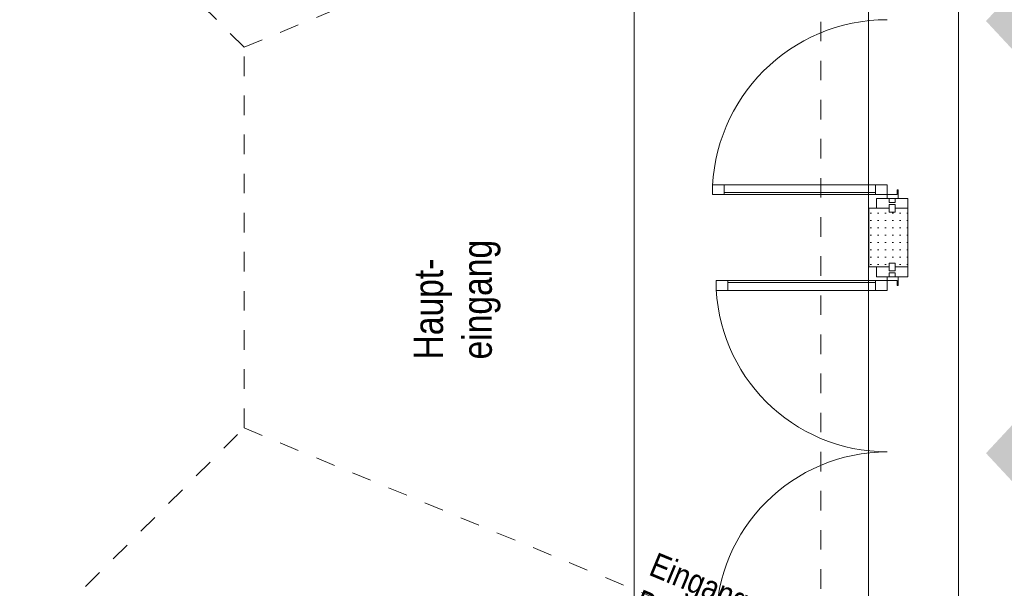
# Model space of a CAD drawing. Header units: metres. Extents: x -80 to 1923, y -189 to 69.
# Tile 178 of 256: x 960.29 to 965.33, y 28.64 to 31.55. Entities that reach past the tile are written whole.
import ezdxf

# ---------------------------------------------------------------- set-up
doc = ezdxf.new("R2010")
doc.units = ezdxf.units.M
doc.header["$MEASUREMENT"] = 0
doc.linetypes.add('Strichlinie_ eng', pattern=[0.115, 0.075, -0.04])
doc.linetypes.add('Wipeout_Contour', pattern=[1, 0, -1])
for name, color, linetype in [('00 Linien_Kreise_Splines', 7, 'Continuous'), ('00 Überdachte Pausenhalle', 7, 'Continuous'), ('10 Fassade', 7, 'Continuous'), ('30 Dach', 7, 'Continuous'), ('97 Brandschutz', 7, 'Continuous'), ('Abbruch_00 Linien_Kreise_Splines', 7, 'Continuous'), ('Neubau_00 Überdachte Pausenhalle', 7, 'Continuous')]:
    doc.layers.add(name, color=color, linetype=linetype)
doc.styles.add('ERSTELLTER_STIL_2', font='ARIALN.TTF')
doc.linetypes.add('Abbruch 1', pattern='A,0,[1,995_ARC_250 PAU_GR+SC_2607011.Shx,S=0.001984,R=0,X=0,Y=0],-0.25,0', length=0.25)

# ---------------------------------------------------------------- blocks, each defined once
blk = doc.blocks.new('Pfeil gerade 27_2')
at = {"layer": '97 Brandschutz', "linetype": 'Continuous', "lineweight": 18, "true_color": 0x60cd00}
blk.add_hatch(color=72, dxfattribs=at).paths.add_polyline_path([(0.3, 0), (0.1607, 0.1497), (0.1607, 0.0752), (-0.3, 0.0752), (-0.3, -0.0752), (0.1607, -0.0752), (0.1607, -0.1497)])

msp = doc.modelspace()

# ---------------------------------------------------------------- hatches: boundary and pattern name
at = {"layer": '10 Fassade', "linetype": 'Continuous', "lineweight": 9}
h = msp.add_hatch(dxfattribs=at)
h.set_pattern_fill('Gipskarton_0001', color=8, style=0, pattern_type=2)
h.set_pattern_definition([(0, (929.770002, 0), (0, 0.0375), [0, -0.0375])])
h.paths.add_polyline_path([(964.7686, 30.5669), (964.7386, 30.5669), (964.7386, 30.5869), (964.6336, 30.5869), (964.6336, 30.2869), (964.7386, 30.2869), (964.7386, 30.3069), (964.7686, 30.3069), (964.7686, 30.2869), (964.8336, 30.2869), (964.8336, 30.5869), (964.7686, 30.5869)])

# ---------------------------------------------------------------- linework, layer by layer
at = {"layer": '00 Linien_Kreise_Splines', "color": 7, "linetype": 'Continuous', "lineweight": 9}
msp.add_line((963.4336, 28.4748), (963.4336, 32.399), dxfattribs=at)
at = {"layer": '10 Fassade', "color": 7, "linetype": 'Continuous', "lineweight": 13}
for p, q in [((964.7386, 30.6369), (964.7386, 30.6169)), ((964.7386, 30.6369), (964.7386, 30.6169)), ((964.7686, 30.6369), (964.7686, 30.6169)), ((964.8336, 30.6369), (964.7686, 30.6369)), ((964.7686, 30.6369), (964.7686, 30.6169)), ((964.8336, 30.6369), (964.7686, 30.6369)), ((964.8336, 30.6369), (964.8336, 30.5869)), ((964.8336, 30.6369), (964.8336, 30.5869)), ((964.6336, 30.5869), (964.6336, 30.2869)), ((964.6736, 30.5869), (964.6336, 30.5869)), ((964.6336, 30.5869), (964.6336, 30.2869)), ((964.6736, 30.5869), (964.6336, 30.5869)), ((964.7386, 30.5869), (964.6736, 30.5869)), ((964.7386, 30.5869), (964.6736, 30.5869)), ((964.7686, 30.6169), (964.7386, 30.6169)), ((964.7686, 30.6169), (964.7386, 30.6169)), ((964.7386, 30.6069), (964.7386, 30.5869)), ((964.7686, 30.6069), (964.7386, 30.6069)), ((964.7386, 30.6069), (964.7386, 30.5869)), ((964.7686, 30.6069), (964.7386, 30.6069)), ((964.7386, 30.5869), (964.7386, 30.5669)), ((964.7386, 30.5869), (964.7386, 30.5669)), ((964.7686, 30.6069), (964.7686, 30.5869)), ((964.7686, 30.6069), (964.7686, 30.5869)), ((964.7686, 30.5869), (964.7686, 30.5669)), ((964.8336, 30.5869), (964.7686, 30.5869)), ((964.7686, 30.5869), (964.7686, 30.5669)), ((964.8336, 30.5869), (964.7686, 30.5869)), ((964.8336, 30.5869), (964.8336, 30.2869)), ((964.8336, 30.5869), (964.8336, 30.2869)), ((964.7686, 30.5669), (964.7386, 30.5669)), ((964.7686, 30.5669), (964.7386, 30.5669)), ((964.6736, 30.2869), (964.6336, 30.2869)), ((964.6736, 30.2869), (964.6336, 30.2869)), ((964.7386, 30.2869), (964.6736, 30.2869)), ((964.7386, 30.2869), (964.6736, 30.2869)), ((964.7386, 30.3069), (964.7386, 30.2869)), ((964.7686, 30.3069), (964.7386, 30.3069)), ((964.7386, 30.3069), (964.7386, 30.2869)), ((964.7686, 30.3069), (964.7386, 30.3069)), ((964.7386, 30.2869), (964.7386, 30.2669)), ((964.7386, 30.2869), (964.7386, 30.2669)), ((964.7686, 30.3069), (964.7686, 30.2869)), ((964.7686, 30.3069), (964.7686, 30.2869)), ((964.8336, 30.2869), (964.7686, 30.2869)), ((964.7686, 30.2869), (964.7686, 30.2669)), ((964.8336, 30.2869), (964.7686, 30.2869)), ((964.7686, 30.2869), (964.7686, 30.2669)), ((964.8336, 30.2869), (964.8336, 30.2369)), ((964.8336, 30.2869), (964.8336, 30.2369)), ((964.7686, 30.2669), (964.7386, 30.2669)), ((964.7686, 30.2669), (964.7386, 30.2669)), ((964.7386, 30.2569), (964.7386, 30.2369)), ((964.7686, 30.2569), (964.7386, 30.2569)), ((964.7386, 30.2569), (964.7386, 30.2369)), ((964.7686, 30.2569), (964.7386, 30.2569)), ((964.7686, 30.2569), (964.7686, 30.2369)), ((964.7686, 30.2569), (964.7686, 30.2369)), ((964.8336, 30.2369), (964.7686, 30.2369)), ((964.8336, 30.2369), (964.7686, 30.2369))]:
    msp.add_line(p, q, dxfattribs=at)
at = {"layer": '10 Fassade', "color": 7, "linetype": 'Continuous', "lineweight": 13, "flags": 128}
for points in [[(964.7836, 30.6369), (964.7836, 30.6819), (964.7786, 30.6819), (964.7786, 30.6569), (964.7286, 30.6569), (964.7286, 30.6369)], [(964.7836, 30.6369), (964.7836, 30.6819), (964.7786, 30.6819), (964.7786, 30.6569), (964.7286, 30.6569), (964.7286, 30.6369)], [(964.7286, 30.2369), (964.7286, 30.2169), (964.7786, 30.2169), (964.7786, 30.1919), (964.7836, 30.1919), (964.7836, 30.2369)], [(964.7286, 30.2369), (964.7286, 30.2169), (964.7786, 30.2169), (964.7786, 30.1919), (964.7836, 30.1919), (964.7836, 30.2369)]]:
    msp.add_lwpolyline(points, close=True, dxfattribs=at)
at = {"layer": '10 Fassade', "color": 7, "linetype": 'Continuous', "lineweight": 9}
msp.add_arc((964.7286, 28.4652), 0.8758, 90, 180, dxfattribs=at)
msp.add_arc((964.7286, 28.4652), 0.8758, 90, 180, dxfattribs=at)
at = {"layer": '30 Dach', "color": 7, "linetype": 'Strichlinie_ eng', "lineweight": 9}
for points in [[(951.7546, 25.1395), (952.9754, 28.0869), (960.062, 28.0869), (961.4386, 29.4635), (961.4386, 31.4103), (959.8324, 33.0165), (960.9593, 35.7372)], [(961.4386, 31.4103), (964.3889, 32.6323)], [(961.4386, 29.4635), (964.3889, 28.2415)]]:
    msp.add_lwpolyline(points, dxfattribs=at)
at = {"layer": 'Abbruch_00 Linien_Kreise_Splines', "color": 40, "linetype": 'Abbruch 1', "lineweight": 9, "true_color": 0xe6c200}
msp.add_line((965.0936, 27.9495), (965.0936, 32.9243), dxfattribs=at)

# ---------------------------------------------------------------- block references
at = {"layer": '97 Brandschutz', "color": 7, "linetype": 'Continuous', "lineweight": 13, "xscale": -1}
for p in [(965.5336, 31.5447), (965.5336, 29.3343)]:
    msp.add_blockref('Pfeil gerade 27_2', p, dxfattribs=at)

# ---------------------------------------------------------------- texts
at = {"layer": '00 Überdachte Pausenhalle', "color": 7, "linetype": 'Continuous', "lineweight": 9, "insert": (962.3064, 29.8138), "char_height": 0.15, "attachment_point": 1, "rotation": 90, "line_spacing_factor": 0.996837, "style": 'ERSTELLTER_STIL_2'}
msp.add_mtext('\\A1;{\\pql;\\fArial Narrow|b0|i0|c0|p0;\\W1.000000;Haupt\\fArial Narrow|b0|i0|c0|p0;\\W1.000000;-\\P\\pql;\\fArial Narrow|b0|i0|c0|p0;\\W1.000000;eingang}', dxfattribs=at)
at = {"layer": 'Neubau_00 Überdachte Pausenhalle', "color": 7, "linetype": 'Continuous', "lineweight": 9, "insert": (963.5503, 28.8298), "char_height": 0.125, "attachment_point": 1, "rotation": 337.5, "line_spacing_factor": 0.984149, "style": 'ERSTELLTER_STIL_2'}
msp.add_mtext('\\A1;{\\pql;\\fArial Narrow|b0|i0|c0|p0;\\W1.000000;Eingang \\P\\pql;\\fArial Narrow|b0|i0|c0|p0;\\W1.000000;Barrierefrei}', dxfattribs=at)

# ---------------------------------------------------------------- wipeouts: each hides what was drawn before it
at = {"color": 254, "linetype": 'Wipeout_Contour', "lineweight": 0, "ltscale": 3859.077707}
msp.add_wipeout([(964.6686, 30.7069), (963.894, 30.7069), (963.894, 30.6569), (964.6686, 30.6569)], dxfattribs=at).dxf.layer = '10 Fassade'
at = {"color": 254, "linetype": 'Wipeout_Contour', "lineweight": 0, "ltscale": 3859.053329}
msp.add_wipeout([(964.6686, 30.1669), (964.6686, 30.2169), (963.9128, 30.2169), (963.9128, 30.1669)], dxfattribs=at).dxf.layer = '10 Fassade'

# ---------------------------------------------------------------- next in the draw order: linework, layer by layer
at = {"layer": '10 Fassade', "color": 7, "linetype": 'Continuous', "lineweight": 13}
for p, q in [((964.6686, 30.7069), (963.894, 30.7069)), ((964.6686, 30.6669), (963.894, 30.6669)), ((964.6686, 30.6569), (963.894, 30.6569)), ((964.6736, 30.6369), (964.6736, 30.5869)), ((964.7386, 30.6369), (964.6736, 30.6369)), ((964.6736, 30.2869), (964.6736, 30.2369)), ((964.7386, 30.2369), (964.6736, 30.2369)), ((964.6686, 30.2169), (963.9128, 30.2169)), ((964.6686, 30.2069), (963.9128, 30.2069)), ((964.6686, 30.1669), (963.9128, 30.1669))]:
    msp.add_line(p, q, dxfattribs=at)
at = {"layer": '10 Fassade', "color": 7, "linetype": 'Continuous', "lineweight": 13, "flags": 128}
for points in [[(963.894, 30.7069), (963.834, 30.7069), (963.834, 30.6569), (963.894, 30.6569)], [(964.6686, 30.7069), (963.894, 30.7069), (963.894, 30.6569), (964.6686, 30.6569)], [(964.7286, 30.7069), (964.6686, 30.7069), (964.6686, 30.6569), (964.7286, 30.6569)], [(963.9128, 30.1669), (963.8528, 30.1669), (963.8528, 30.2169), (963.9128, 30.2169)], [(964.6686, 30.1669), (963.9128, 30.1669), (963.9128, 30.2169), (964.6686, 30.2169)], [(964.7286, 30.1669), (964.6686, 30.1669), (964.6686, 30.2169), (964.7286, 30.2169)]]:
    msp.add_lwpolyline(points, close=True, dxfattribs=at)
at = {"layer": '10 Fassade', "color": 7, "linetype": 'Continuous', "lineweight": 9}
for centre, radius, start, end in [((964.7286, 30.6569), 0.8946, 90, 180), ((964.7286, 30.2169), 0.8758, 180, 270)]:
    msp.add_arc(centre, radius, start, end, dxfattribs=at)

# ---------------------------------------------------------------- next in the draw order: wipeouts: each hides what was drawn before it
at = {"color": 254, "linetype": 'Wipeout_Contour', "lineweight": 0, "ltscale": 3859.077707}
msp.add_wipeout([(964.6686, 30.7069), (963.894, 30.7069), (963.894, 30.6569), (964.6686, 30.6569)], dxfattribs=at).dxf.layer = '10 Fassade'
at = {"color": 254, "linetype": 'Wipeout_Contour', "lineweight": 0, "ltscale": 3859.053329}
msp.add_wipeout([(964.6686, 30.1669), (964.6686, 30.2169), (963.9128, 30.2169), (963.9128, 30.1669)], dxfattribs=at).dxf.layer = '10 Fassade'

# ---------------------------------------------------------------- next in the draw order: linework, layer by layer
at = {"layer": '00 Linien_Kreise_Splines', "color": 7, "linetype": 'Continuous', "lineweight": 9}
msp.add_line((964.6331, 32.4505), (964.6331, 28.4287), dxfattribs=at)
at = {"layer": '10 Fassade', "color": 7, "linetype": 'Continuous', "lineweight": 13}
for p, q in [((964.6686, 30.7069), (963.894, 30.7069)), ((964.6686, 30.6669), (963.894, 30.6669)), ((964.6686, 30.6569), (963.894, 30.6569)), ((964.6736, 30.6369), (964.6736, 30.5869)), ((964.7386, 30.6369), (964.6736, 30.6369)), ((964.6736, 30.2869), (964.6736, 30.2369)), ((964.7386, 30.2369), (964.6736, 30.2369)), ((964.6686, 30.2169), (963.9128, 30.2169)), ((964.6686, 30.2069), (963.9128, 30.2069)), ((964.6686, 30.1669), (963.9128, 30.1669))]:
    msp.add_line(p, q, dxfattribs=at)
at = {"layer": '10 Fassade', "color": 7, "linetype": 'Continuous', "lineweight": 13, "flags": 128}
for points in [[(963.894, 30.7069), (963.834, 30.7069), (963.834, 30.6569), (963.894, 30.6569)], [(964.6686, 30.7069), (963.894, 30.7069), (963.894, 30.6569), (964.6686, 30.6569)], [(964.7286, 30.7069), (964.6686, 30.7069), (964.6686, 30.6569), (964.7286, 30.6569)], [(963.9128, 30.1669), (963.8528, 30.1669), (963.8528, 30.2169), (963.9128, 30.2169)], [(964.6686, 30.1669), (963.9128, 30.1669), (963.9128, 30.2169), (964.6686, 30.2169)], [(964.7286, 30.1669), (964.6686, 30.1669), (964.6686, 30.2169), (964.7286, 30.2169)]]:
    msp.add_lwpolyline(points, close=True, dxfattribs=at)
at = {"layer": '10 Fassade', "color": 7, "linetype": 'Continuous', "lineweight": 9}
for centre, radius, start, end in [((964.7286, 30.6569), 0.8946, 90, 180), ((964.7286, 30.2169), 0.8758, 180, 270)]:
    msp.add_arc(centre, radius, start, end, dxfattribs=at)
at = {"layer": '30 Dach', "color": 7, "linetype": 'Strichlinie_ eng', "lineweight": 9}
msp.add_line((964.3889, 28.2414), (964.3889, 32.6324), dxfattribs=at)

doc.saveas('drawing.dxf')
